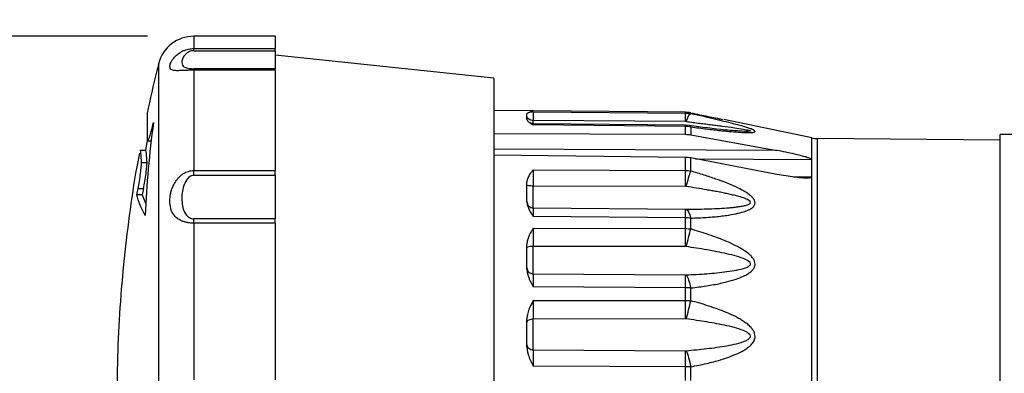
# Model space of a CAD drawing. Header units: millimetres. Extents: x 13 to 546, y 13 to 419.
# Tile 12 of 20: x 228 to 282, y 167 to 187. Entities that reach past the tile are written whole.
import ezdxf

# ---------------------------------------------------------------- set-up
doc = ezdxf.new("R2010")
doc.units = ezdxf.units.MM
doc.header["$LTSCALE"] = 2
doc.linetypes.add('SLD-Solid', pattern=[0])
doc.layers.add('DIMENSIONS', color=140, linetype='SLD-Solid', lineweight=25)
doc.styles.add('SLDTEXTSTYLE0', font='TXT', dxfattribs={"width": 0.7})
doc.dimstyles.new('SLDDIMSTYLE2', dxfattribs={"dimtxt": 4.316016, "dimasz": 6.604, "dimexe": 0, "dimexo": 0.0625, "dimgap": 1.079004, "dimtad": 0, "dimtih": 1, "dimtoh": 1, "dimrnd": 1e-09, "dimzin": 12, "dimdsep": 46, "dimtxsty": 'SLDTEXTSTYLE0', "dimsah": 1, "dimcen": 0.09, "dimadec": 0, "dimazin": 3, "dimtfac": 1, "dimtmove": 0, "dimatfit": 0, "dimfxl": 0, "dimfrac": 2, "dimtolj": 1, "dimtzin": 12, "dimarcsym": 0})

# ---------------------------------------------------------------- blocks, each defined once
blk = doc.blocks.new('_D_6')
at = {"layer": 'DIMENSIONS'}
for p, q in [((213.236, 185.701), (213.236, 198.401)), ((235.136, 185.701), (206.886, 185.701)), ((206.823, 167.355), (205.374, 167.355)), ((205.374, 167.355), (205.374, 160.496)), ((219.649, 167.355), (221.098, 167.355)), ((221.098, 167.355), (221.098, 160.496)), ((205.374, 160.496), (206.823, 160.496)), ((221.098, 160.496), (219.649, 160.496)), ((235.136, 145.901), (206.886, 145.901)), ((213.236, 145.901), (213.236, 133.201))]:
    blk.add_line(p, q, dxfattribs=at)
for points in [[(213.236, 185.701), (214.252, 192.305), (212.22, 192.305)], [(213.236, 145.901), (212.22, 139.297), (214.252, 139.297)]]:
    blk.add_solid(points, dxfattribs=at)
at = {"layer": 'DIMENSIONS', "char_height": 4.2333, "attachment_point": 1, "style": 'SLDTEXTSTYLE0'}
for s, insert in [('39.8', (206.823, 173.778)), ('1.57', (206.823, 165.953))]:
    blk.add_mtext(s, dxfattribs=dict(at, insert=insert))

msp = doc.modelspace()

# ---------------------------------------------------------------- linework, layer by layer
for p, q in [((242.147, 185.701), (237.676, 185.701)), ((237.676, 185.701), (237.676, 185.025)), ((242.147, 185.701), (242.147, 185.025)), ((237.676, 185.025), (242.147, 185.025)), ((242.147, 184.905), (242.147, 185.025)), ((237.676, 184.905), (242.147, 184.905)), ((242.147, 184.905), (242.147, 183.918)), ((254.147, 183.401), (242.147, 184.662)), ((235.737, 184.191), (235.737, 147.41)), ((242.147, 183.918), (237.676, 183.918)), ((242.147, 183.834), (242.147, 183.918)), ((237.676, 183.834), (237.676, 178.331)), ((242.147, 183.834), (237.676, 183.834)), ((242.147, 183.834), (242.147, 178.331)), ((254.147, 183.401), (254.147, 165.801)), ((256.122, 181.608), (254.147, 181.625)), ((255.967, 181.129), (255.967, 181.439)), ((256.314, 181.6), (256.122, 181.605)), ((264.67, 181.527), (256.313, 181.6)), ((264.669, 181.526), (256.314, 181.6)), ((256.314, 181.556), (264.669, 181.486)), ((264.669, 181.486), (264.669, 181.526)), ((264.955, 181.497), (264.67, 181.527)), ((264.962, 181.495), (264.962, 181.454)), ((266.642, 181.152), (266.569, 181.167)), ((264.669, 181.021), (256.314, 181.079)), ((256.314, 180.905), (256.314, 181.079)), ((264.67, 180.817), (256.314, 180.896)), ((264.669, 180.754), (256.314, 180.834)), ((264.708, 181.018), (264.669, 181.021)), ((264.669, 180.318), (264.669, 180.754)), ((264.876, 180.802), (264.67, 180.817)), ((264.874, 180.794), (264.962, 180.726)), ((264.962, 180.726), (264.962, 180.291)), ((266.723, 181.136), (266.72, 181.136)), ((271.607, 180.12), (266.78, 181.124)), ((235.403, 180.478), (235.33, 180.478)), ((254.147, 180.364), (264.669, 180.318)), ((264.962, 180.291), (269.688, 179.433)), ((271.607, 151.481), (271.607, 180.12)), ((281.967, 180.001), (271.9, 180.088)), ((271.9, 180.088), (271.9, 151.513)), ((282.967, 180.301), (281.967, 180.301)), ((281.967, 151.301), (281.967, 180.301)), ((235.117, 179.997), (235.01, 179.436)), ((235.139, 179.955), (235.344, 179.955)), ((235.02, 179.436), (234.719, 179.436)), ((269.688, 179.433), (254.147, 179.498)), ((264.669, 179.049), (254.147, 179.18)), ((264.669, 178.334), (264.669, 179.049)), ((264.962, 178.306), (264.962, 179.02)), ((269.688, 178.123), (264.962, 179.02)), ((234.798, 178.764), (235.1, 178.764)), ((265.234, 178.968), (271.592, 178.941)), ((271.592, 178.941), (271.592, 177.965)), ((237.676, 178.331), (242.147, 178.331)), ((237.676, 178.072), (242.147, 178.072)), ((242.147, 178.072), (242.147, 178.331)), ((242.147, 178.072), (242.147, 175.681)), ((256.314, 178.371), (264.669, 178.334)), ((271.592, 177.965), (270.601, 177.977)), ((255.967, 176.605), (255.967, 177.706)), ((256.314, 176.282), (256.314, 177.481)), ((264.669, 177.457), (256.314, 177.481)), ((234.84, 177.006), (234.539, 177.006)), ((234.606, 177.343), (234.908, 177.343)), ((234.84, 177.006), (235.045, 176.508)), ((256.314, 176.282), (264.669, 176.211)), ((264.669, 175.737), (256.314, 175.809)), ((264.669, 176.211), (264.708, 176.21)), ((242.147, 175.681), (237.676, 175.681)), ((237.676, 175.443), (237.676, 166.851)), ((242.147, 175.443), (237.676, 175.443)), ((242.147, 175.443), (242.147, 175.681)), ((242.147, 175.443), (242.147, 166.851)), ((264.669, 175.147), (264.669, 175.737)), ((264.962, 175.125), (264.962, 175.72)), ((256.314, 175.163), (264.669, 175.147)), ((255.967, 172.916), (255.967, 174.293)), ((256.314, 172.666), (256.314, 174.167)), ((264.669, 174.163), (256.314, 174.167)), ((264.708, 174.16), (264.669, 174.163)), ((256.314, 172.666), (264.669, 172.604)), ((264.669, 171.897), (256.314, 171.957)), ((264.669, 171.202), (264.669, 171.897)), ((264.962, 171.188), (264.962, 171.889)), ((256.314, 171.196), (264.669, 171.202)), ((255.967, 168.651), (255.967, 170.193)), ((264.669, 170.192), (256.314, 170.174)), ((256.314, 168.494), (256.314, 170.174)), ((264.708, 170.19), (264.669, 170.192)), ((256.314, 168.494), (264.669, 168.446)), ((264.669, 167.564), (256.314, 167.606)), ((264.669, 166.821), (264.669, 167.564)), ((264.962, 166.815), (264.962, 167.565))]:
    msp.add_line(p, q)
for centre, radius, start, end in [((237.676, 183.701), 2, 90, 165.806), ((271.913, 181.588), 1.5, 258.25, 269.5)]:
    msp.add_arc(centre, radius, start, end)
for points, knots in [([(237.676, 183.834), (237.646, 183.833), (237.587, 183.833), (237.499, 183.832), (237.41, 183.831), (237.323, 183.829), (237.208, 183.825), (237.071, 183.819), (236.893, 183.812), (236.715, 183.808), (236.523, 183.821), (236.387, 183.88), (236.336, 184.019), (236.377, 184.194), (236.465, 184.364), (236.569, 184.51), (236.716, 184.665), (236.893, 184.798), (237.07, 184.894), (237.225, 184.955), (237.379, 184.996), (237.527, 185.02), (237.626, 185.023), (237.676, 185.025)], [0, 0, 0, 0, 0.017854, 0.03582, 0.054005, 0.072511, 0.091433, 0.129243, 0.167314, 0.228933, 0.290835, 0.398116, 0.499848, 0.601538, 0.655375, 0.709341, 0.771405, 0.832696, 0.870739, 0.908558, 0.939816, 0.970141, 1, 1, 1, 1]), ([(237.676, 184.905), (237.584, 184.905), (237.413, 184.862), (237.207, 184.724), (237.026, 184.468), (236.993, 184.226), (237.075, 184.051), (237.207, 183.971), (237.413, 183.929), (237.584, 183.918), (237.676, 183.918)], [0, 0, 0, 0, 0.0275136, 0.0550272, 0.1100544, 0.2201088, 0.2751361, 0.3301633, 0.3576769, 0.3851905, 0.3851905, 0.3851905, 0.3851905]), ([(235.741, 184.183), (235.707, 184.056), (235.465, 183.158), (235.272, 182.247), (235.106, 181.465)], [0, 0, 0, 0, 0.140856, 1, 1, 1, 1]), ([(235.104, 181.465), (235.103, 181.468), (235.103, 181.484), (235.103, 181.398), (235.104, 181.204), (235.107, 180.879), (235.111, 180.487), (235.114, 180.172), (235.115, 180.042)], [0, 0, 0, 0, 0.0435061, 0.2433707, 0.4432352, 0.6489064, 0.8545776, 1, 1, 1, 1]), ([(256.314, 181.556), (256.281, 181.55), (256.226, 181.542), (256.146, 181.526), (256.083, 181.51), (256.03, 181.493), (255.994, 181.475), (255.972, 181.457), (255.969, 181.445), (255.967, 181.439)], [0, 0, 0, 0, 0.20017, 0.331705, 0.495375, 0.641928, 0.770943, 0.889951, 1, 1, 1, 1]), ([(264.962, 181.495), (264.913, 181.504), (264.817, 181.521), (264.719, 181.524), (264.669, 181.526)], [0, 0, 0, 0, 0.500298, 1, 1, 1, 1]), ([(264.669, 181.486), (264.719, 181.484), (264.817, 181.481), (264.913, 181.463), (264.962, 181.454)], [0, 0, 0, 0, 0.499702, 1, 1, 1, 1]), ([(264.962, 181.495), (265.125, 181.462), (265.442, 181.398), (265.898, 181.305), (266.322, 181.219), (266.59, 181.163), (266.72, 181.136)], [0, 0, 0, 0, 0.275388, 0.533701, 0.775152, 1, 1, 1, 1]), ([(264.962, 180.726), (265.113, 180.706), (265.406, 180.667), (265.83, 180.614), (266.224, 180.568), (266.589, 180.528), (266.997, 180.486), (267.426, 180.449), (267.83, 180.422), (268.128, 180.413), (268.305, 180.417), (268.404, 180.428), (268.474, 180.443), (268.512, 180.47), (268.481, 180.513), (268.401, 180.56), (268.272, 180.614), (268.089, 180.678), (267.814, 180.762), (267.424, 180.87), (266.916, 180.999), (266.33, 181.141), (265.673, 181.294), (265.207, 181.399), (264.962, 181.454)], [0, 0, 0, 0, 0.055984, 0.108617, 0.157931, 0.203971, 0.246786, 0.314359, 0.371317, 0.411357, 0.445384, 0.459184, 0.472304, 0.500266, 0.519697, 0.541019, 0.565631, 0.594546, 0.628911, 0.685963, 0.753559, 0.827126, 0.90921, 1, 1, 1, 1]), ([(255.967, 181.129), (255.968, 181.122), (255.97, 181.106), (255.982, 181.082), (256.002, 181.055), (256.034, 181.023), (256.083, 180.983), (256.146, 180.939), (256.226, 180.889), (256.281, 180.855), (256.314, 180.834)], [0, 0, 0, 0, 0.081628, 0.168114, 0.25994, 0.357507, 0.50419, 0.667967, 0.799643, 1, 1, 1, 1]), ([(256.314, 180.896), (256.291, 180.898), (256.246, 180.901), (256.191, 180.919), (256.152, 180.937), (256.137, 180.947), (256.13, 180.951)], [0, 0, 0, 0, 0.3532892, 0.7004193, 0.8760483, 1, 1, 1, 1]), ([(256.314, 180.834), (256.314, 180.858), (256.314, 180.895), (256.314, 180.891), (256.314, 180.89)], [0, 0, 0, 0, 0.6380589, 1, 1, 1, 1]), ([(264.67, 180.811), (264.67, 180.812), (264.67, 180.816), (264.67, 180.778), (264.669, 180.754)], [0, 0, 0, 0, 0.374538, 1, 1, 1, 1]), ([(264.962, 180.726), (264.913, 180.734), (264.817, 180.75), (264.719, 180.753), (264.669, 180.754)], [0, 0, 0, 0, 0.500298, 1, 1, 1, 1]), ([(264.708, 181.018), (264.837, 181.003), (265.087, 180.973), (265.45, 180.929), (265.79, 180.887), (266.106, 180.847), (266.399, 180.81), (266.817, 180.755), (267.305, 180.689), (267.8, 180.613), (268.095, 180.559), (268.214, 180.526), (268.242, 180.512), (268.248, 180.504), (268.243, 180.497), (268.225, 180.49), (268.162, 180.481), (268.049, 180.477), (267.951, 180.479), (267.911, 180.48)], [0, 0, 0, 0, 0.092876, 0.18022, 0.262038, 0.338336, 0.409121, 0.474403, 0.642398, 0.765223, 0.8447, 0.870229, 0.880455, 0.889782, 0.897587, 0.905865, 0.925205, 0.968963, 1, 1, 1, 1]), ([(267.918, 180.478), (267.571, 180.5), (266.612, 180.561), (265.552, 180.708), (264.876, 180.802)], [0, 0, 0, 0, 0.361672, 1, 1, 1, 1]), ([(235.139, 179.966), (235.147, 179.967), (235.166, 179.97), (235.221, 180.102), (235.28, 180.288), (235.318, 180.43), (235.33, 180.478)], [0, 0, 0, 0, 0.222023, 0.528704, 0.842765, 1, 1, 1, 1]), ([(234.68, 179.287), (234.631, 179.034), (234.41, 177.897), (234.113, 175.858), (233.793, 173.173), (233.577, 170.473), (233.456, 167.764), (233.434, 165.048), (233.511, 162.33), (233.686, 159.613), (233.963, 156.901), (234.279, 154.53), (234.544, 153.072), (234.646, 152.508)], [0, 0, 0, 0, 0.0287219, 0.129026, 0.2294624, 0.3300307, 0.4307305, 0.5315619, 0.6325254, 0.7336218, 0.8348521, 0.936218, 1, 1, 1, 1]), ([(234.798, 178.764), (234.787, 178.945), (234.764, 179.313), (234.736, 179.492), (234.719, 179.436), (234.719, 179.436)], [0, 0, 0, 0, 0.492274, 0.998829, 1, 1, 1, 1]), ([(235.1, 178.764), (235.089, 178.945), (235.066, 179.313), (235.038, 179.492), (235.02, 179.436), (235.02, 179.436)], [0, 0, 0, 0, 0.492274, 0.998829, 1, 1, 1, 1]), ([(271.592, 178.941), (271.592, 178.95), (271.58, 178.96), (271.552, 178.978), (271.535, 178.986), (271.482, 179.01), (271.444, 179.023), (271.328, 179.063), (271.247, 179.087), (271.005, 179.154), (270.842, 179.193), (270.349, 179.306), (270.018, 179.373), (269.688, 179.433)], [0, 0, 0, 0, 0.03125, 0.03125, 0.0625, 0.0625, 0.125, 0.125, 0.25, 0.25, 0.5, 0.5, 1, 1, 1, 1]), ([(234.606, 177.343), (234.632, 177.47), (234.658, 177.61), (234.706, 177.896), (234.728, 178.042), (234.764, 178.31), (234.778, 178.435), (234.796, 178.637), (234.8, 178.715), (234.798, 178.764)], [0, 0, 0, 0, 0.25, 0.25, 0.5, 0.5, 0.75, 0.75, 1, 1, 1, 1]), ([(234.908, 177.343), (234.933, 177.47), (234.959, 177.61), (235.007, 177.896), (235.029, 178.042), (235.066, 178.31), (235.08, 178.435), (235.098, 178.637), (235.102, 178.715), (235.1, 178.764)], [0, 0, 0, 0, 0.25, 0.25, 0.5, 0.5, 0.75, 0.75, 1, 1, 1, 1]), ([(237.676, 175.443), (237.646, 175.443), (237.587, 175.444), (237.499, 175.451), (237.41, 175.461), (237.323, 175.476), (237.208, 175.5), (237.071, 175.54), (236.893, 175.618), (236.716, 175.735), (236.523, 175.94), (236.388, 176.24), (236.337, 176.643), (236.377, 177.014), (236.466, 177.321), (236.569, 177.567), (236.716, 177.811), (236.893, 178.008), (237.071, 178.147), (237.226, 178.233), (237.38, 178.29), (237.527, 178.325), (237.627, 178.329), (237.676, 178.331)], [0, 0, 0, 0, 0.017865, 0.035843, 0.054038, 0.072553, 0.091483, 0.129227, 0.167329, 0.228851, 0.290861, 0.39818, 0.499889, 0.601545, 0.655408, 0.709323, 0.771483, 0.832682, 0.870779, 0.908612, 0.939906, 0.970212, 1, 1, 1, 1]), ([(237.676, 178.072), (237.584, 178.072), (237.413, 177.997), (237.207, 177.75), (237.027, 177.262), (236.993, 176.715), (237.076, 176.214), (237.207, 175.927), (237.413, 175.736), (237.584, 175.681), (237.676, 175.681)], [0, 0, 0, 0, 0.0275135, 0.0550271, 0.1100542, 0.2201084, 0.2751355, 0.3301626, 0.3576761, 0.3851897, 0.3851897, 0.3851897, 0.3851897]), ([(256.314, 178.371), (256.281, 178.331), (256.226, 178.263), (256.146, 178.16), (256.083, 178.065), (256.03, 177.966), (255.994, 177.874), (255.972, 177.789), (255.969, 177.733), (255.967, 177.706)], [0, 0, 0, 0, 0.200272, 0.331878, 0.495613, 0.642231, 0.771135, 0.890043, 1, 1, 1, 1]), ([(264.669, 178.334), (264.719, 178.332), (264.817, 178.329), (264.913, 178.314), (264.962, 178.306)], [0, 0, 0, 0, 0.499702, 1, 1, 1, 1]), ([(264.962, 175.72), (265.113, 175.725), (265.406, 175.735), (265.829, 175.759), (266.224, 175.789), (266.588, 175.825), (266.996, 175.877), (267.425, 175.95), (267.83, 176.051), (268.128, 176.162), (268.305, 176.26), (268.404, 176.345), (268.474, 176.433), (268.512, 176.547), (268.481, 176.686), (268.401, 176.812), (268.271, 176.944), (268.089, 177.082), (267.813, 177.25), (267.422, 177.446), (266.914, 177.66), (266.328, 177.876), (265.672, 178.095), (265.206, 178.233), (264.962, 178.306)], [0, 0, 0, 0, 0.055981, 0.1086, 0.15789, 0.203895, 0.246666, 0.3143, 0.371283, 0.411365, 0.445426, 0.459234, 0.472359, 0.500336, 0.51977, 0.541104, 0.565735, 0.594648, 0.629027, 0.686159, 0.753857, 0.827357, 0.909342, 1, 1, 1, 1]), ([(271.592, 177.965), (271.592, 177.953), (271.58, 177.945), (271.552, 177.933), (271.535, 177.929), (271.482, 177.92), (271.444, 177.918), (271.328, 177.914), (271.247, 177.917), (271.005, 177.93), (270.842, 177.947), (270.349, 178.008), (270.018, 178.061), (269.688, 178.123)], [0, 0, 0, 0, 0.03125, 0.03125, 0.0625, 0.0625, 0.125, 0.125, 0.25, 0.25, 0.5, 0.5, 1, 1, 1, 1]), ([(264.708, 176.21), (265.089, 176.212), (265.847, 176.223), (266.68, 176.259), (267.222, 176.304), (267.486, 176.332), (267.697, 176.362), (267.837, 176.388), (267.914, 176.405), (268.026, 176.432), (268.179, 176.479), (268.313, 176.618), (268.048, 176.765), (267.738, 176.868), (267.482, 176.941), (267.218, 177.006), (266.947, 177.066), (266.674, 177.123), (266.398, 177.176), (266.121, 177.227), (265.564, 177.323), (265.089, 177.398), (264.708, 177.454)], [0, 0, 0, 0, 0.1186077, 0.2372154, 0.2668673, 0.2965193, 0.3261712, 0.3409971, 0.3484101, 0.3558231, 0.385475, 0.415127, 0.4744308, 0.5040827, 0.5337347, 0.5633866, 0.5930385, 0.6226904, 0.6523424, 0.6819943, 0.7116462, 0.8302539, 0.8302539, 0.8302539, 0.8302539]), ([(255.967, 176.605), (255.968, 176.583), (255.97, 176.537), (255.982, 176.466), (256.002, 176.391), (256.034, 176.3), (256.083, 176.191), (256.146, 176.075), (256.226, 175.947), (256.281, 175.861), (256.314, 175.809)], [0, 0, 0, 0, 0.081692, 0.168249, 0.260153, 0.357807, 0.504424, 0.668142, 0.799745, 1, 1, 1, 1]), ([(264.962, 175.72), (264.913, 175.724), (264.817, 175.734), (264.719, 175.736), (264.669, 175.737)], [0, 0, 0, 0, 0.500298, 1, 1, 1, 1]), ([(256.314, 175.163), (256.281, 175.109), (256.226, 175.019), (256.146, 174.883), (256.083, 174.758), (256.03, 174.629), (255.994, 174.51), (255.972, 174.4), (255.969, 174.328), (255.967, 174.293)], [0, 0, 0, 0, 0.200272, 0.331878, 0.495614, 0.642231, 0.771136, 0.890043, 1, 1, 1, 1]), ([(264.669, 175.147), (264.719, 175.145), (264.817, 175.143), (264.913, 175.131), (264.962, 175.125)], [0, 0, 0, 0, 0.499702, 1, 1, 1, 1]), ([(264.962, 171.889), (265.112, 171.906), (265.404, 171.94), (265.826, 172.001), (266.22, 172.067), (266.586, 172.14), (266.996, 172.235), (267.426, 172.357), (267.821, 172.508), (268.076, 172.645), (268.228, 172.75), (268.352, 172.854), (268.461, 172.998), (268.512, 173.177), (268.48, 173.348), (268.4, 173.5), (268.269, 173.658), (268.087, 173.82), (267.874, 173.966), (267.645, 174.1), (267.335, 174.264), (266.946, 174.443), (266.458, 174.636), (265.968, 174.809), (265.461, 174.976), (265.128, 175.075), (264.962, 175.125)], [0, 0, 0, 0, 0.055715, 0.108217, 0.157539, 0.203725, 0.246826, 0.314824, 0.371542, 0.407619, 0.427294, 0.444434, 0.472042, 0.500253, 0.519426, 0.540667, 0.565357, 0.59543, 0.628886, 0.658171, 0.690312, 0.753765, 0.810399, 0.876663, 0.938269, 1, 1, 1, 1]), ([(264.708, 172.605), (265.089, 172.622), (265.846, 172.666), (266.773, 172.754), (267.49, 172.863), (267.905, 172.963), (268.178, 173.08), (268.312, 173.257), (267.983, 173.472), (267.49, 173.63), (266.767, 173.813), (265.848, 173.985), (265.089, 174.105), (264.708, 174.16)], [0, 0, 0, 0, 0.1186114, 0.2372228, 0.2965285, 0.3558342, 0.3854871, 0.4151399, 0.4744456, 0.5337513, 0.593057, 0.7116685, 0.8302799, 0.8302799, 0.8302799, 0.8302799]), ([(255.967, 172.916), (255.968, 172.889), (255.97, 172.833), (255.982, 172.746), (256.002, 172.655), (256.034, 172.545), (256.083, 172.414), (256.146, 172.274), (256.226, 172.121), (256.281, 172.019), (256.314, 171.957)], [0, 0, 0, 0, 0.081717, 0.168301, 0.260233, 0.357918, 0.504504, 0.66819, 0.799774, 1, 1, 1, 1]), ([(264.962, 171.889), (264.913, 171.891), (264.817, 171.896), (264.719, 171.897), (264.669, 171.897)], [0, 0, 0, 0, 0.500298, 1, 1, 1, 1]), ([(256.314, 171.196), (256.281, 171.133), (256.226, 171.028), (256.146, 170.87), (256.083, 170.725), (256.03, 170.577), (255.994, 170.441), (255.972, 170.314), (255.969, 170.232), (255.967, 170.193)], [0, 0, 0, 0, 0.200276, 0.331885, 0.495623, 0.642244, 0.771143, 0.890046, 1, 1, 1, 1]), ([(264.669, 171.202), (264.719, 171.202), (264.817, 171.2), (264.913, 171.192), (264.962, 171.188)], [0, 0, 0, 0, 0.499702, 1, 1, 1, 1]), ([(264.962, 167.565), (265.112, 167.593), (265.404, 167.648), (265.826, 167.741), (266.219, 167.838), (266.585, 167.94), (266.995, 168.07), (267.424, 168.23), (267.82, 168.421), (268.075, 168.589), (268.227, 168.715), (268.351, 168.839), (268.46, 169.005), (268.512, 169.208), (268.481, 169.399), (268.401, 169.564), (268.27, 169.734), (268.089, 169.905), (267.876, 170.057), (267.647, 170.194), (267.338, 170.36), (266.948, 170.539), (266.459, 170.727), (265.969, 170.893), (265.461, 171.051), (265.129, 171.142), (264.962, 171.188)], [0, 0, 0, 0, 0.055682, 0.108145, 0.157425, 0.203564, 0.246613, 0.31464, 0.371382, 0.407449, 0.427107, 0.444242, 0.471844, 0.500041, 0.519217, 0.540463, 0.565163, 0.595204, 0.628625, 0.657862, 0.689911, 0.753356, 0.810263, 0.876699, 0.938166, 1, 1, 1, 1]), ([(264.708, 168.448), (265.089, 168.48), (265.847, 168.553), (266.771, 168.68), (267.489, 168.826), (267.904, 168.95), (268.177, 169.09), (268.313, 169.291), (267.984, 169.522), (267.492, 169.683), (266.772, 169.866), (265.846, 170.03), (265.089, 170.14), (264.708, 170.19)], [0, 0, 0, 0, 0.1185851, 0.2371702, 0.2964627, 0.3557553, 0.3854015, 0.4150478, 0.4743404, 0.5336329, 0.5929255, 0.7115105, 0.8300956, 0.8300956, 0.8300956, 0.8300956]), ([(255.967, 168.651), (255.968, 168.621), (255.97, 168.559), (255.982, 168.464), (256.002, 168.364), (256.034, 168.243), (256.083, 168.1), (256.146, 167.949), (256.226, 167.783), (256.281, 167.673), (256.314, 167.606)], [0, 0, 0, 0, 0.08176, 0.168389, 0.260371, 0.358109, 0.504661, 0.668313, 0.799845, 1, 1, 1, 1]), ([(264.962, 167.565), (264.913, 167.565), (264.817, 167.564), (264.719, 167.564), (264.669, 167.564)], [0, 0, 0, 0, 0.500298, 1, 1, 1, 1])]:
    msp.add_open_spline(points, degree=3, knots=knots)
for points in [[(237.676, 184.905), (237.676, 184.958), (237.676, 184.999), (237.676, 185.025)], [(237.676, 183.834), (237.676, 183.876), (237.676, 183.905), (237.676, 183.918)], [(256.314, 181.079), (256.223, 181.08), (256.042, 181.128), (255.967, 181.243), (255.967, 181.3)], [(256.314, 181.556), (256.314, 181.528), (256.314, 181.351), (256.314, 181.079)], [(264.669, 181.021), (264.671, 181.287), (264.671, 181.459), (264.669, 181.486)], [(264.708, 181.018), (264.804, 181.279), (264.898, 181.44), (264.962, 181.454)], [(235.458, 180.961), (235.225, 179.27), (235.073, 177.574), (235.004, 175.873)], [(235.33, 180.478), (235.372, 180.639), (235.415, 180.8), (235.458, 180.961)], [(264.669, 180.318), (264.768, 180.318), (264.865, 180.309), (264.962, 180.291)], [(235.115, 180.042), (235.116, 179.996), (235.12, 179.969), (235.129, 179.959)], [(264.962, 179.02), (264.865, 179.039), (264.768, 179.048), (264.669, 179.049)], [(237.676, 178.072), (237.676, 178.165), (237.676, 178.253), (237.676, 178.331)], [(256.314, 178.371), (256.314, 178.159), (256.314, 177.829), (256.314, 177.481)], [(264.669, 177.457), (264.671, 177.801), (264.671, 178.124), (264.669, 178.334)], [(264.708, 177.454), (264.804, 177.791), (264.898, 178.107), (264.962, 178.306)], [(256.314, 177.481), (256.223, 177.481), (256.042, 177.49), (255.967, 177.51), (255.967, 177.52)], [(264.708, 177.454), (264.696, 177.456), (264.683, 177.457), (264.669, 177.457)], [(234.539, 177.006), (234.561, 177.118), (234.583, 177.231), (234.606, 177.343)], [(235.004, 175.873), (234.782, 176.25), (234.627, 176.627), (234.539, 177.006)], [(234.908, 177.343), (234.885, 177.231), (234.862, 177.118), (234.84, 177.006)], [(255.967, 176.631), (255.967, 176.54), (256.042, 176.359), (256.223, 176.283), (256.314, 176.282)], [(256.314, 176.282), (256.314, 176.255), (256.314, 176.08), (256.314, 175.809)], [(264.669, 175.737), (264.671, 176.005), (264.671, 176.18), (264.669, 176.211)], [(264.708, 176.21), (264.804, 176.179), (264.898, 175.997), (264.962, 175.72)], [(237.676, 175.443), (237.676, 175.531), (237.676, 175.611), (237.676, 175.681)], [(256.314, 175.163), (256.314, 174.88), (256.314, 174.512), (256.314, 174.167)], [(264.669, 174.163), (264.671, 174.505), (264.671, 174.868), (264.669, 175.147)], [(264.708, 174.16), (264.804, 174.496), (264.898, 174.853), (264.962, 175.125)], [(256.314, 174.167), (256.223, 174.167), (256.042, 174.153), (255.967, 174.122), (255.967, 174.106)], [(255.967, 172.994), (255.967, 172.908), (256.042, 172.739), (256.223, 172.667), (256.314, 172.666)], [(256.314, 172.666), (256.314, 172.542), (256.314, 172.28), (256.314, 171.957)], [(264.669, 172.604), (264.683, 172.604), (264.696, 172.604), (264.708, 172.605)], [(264.669, 171.897), (264.671, 172.217), (264.671, 172.478), (264.669, 172.604)], [(264.708, 172.605), (264.804, 172.479), (264.898, 172.214), (264.962, 171.889)], [(256.314, 171.196), (256.314, 170.866), (256.314, 170.488), (256.314, 170.174)], [(264.669, 170.192), (264.671, 170.504), (264.671, 170.877), (264.669, 171.202)], [(264.708, 170.19), (264.804, 170.496), (264.898, 170.866), (264.962, 171.188)], [(256.314, 170.174), (256.223, 170.174), (256.042, 170.14), (255.967, 170.059), (255.967, 170.019)], [(255.967, 168.773), (255.967, 168.701), (256.042, 168.556), (256.223, 168.495), (256.314, 168.494)], [(256.314, 168.494), (256.314, 168.283), (256.314, 167.954), (256.314, 167.606)], [(264.669, 168.446), (264.683, 168.446), (264.696, 168.447), (264.708, 168.448)], [(264.669, 167.564), (264.671, 167.909), (264.671, 168.234), (264.669, 168.446)], [(264.708, 168.448), (264.804, 168.238), (264.898, 167.911), (264.962, 167.565)]]:
    msp.add_open_spline(points, degree=3)

# ---------------------------------------------------------------- dimensions: what is measured, and where the dimension line sits
at = {"layer": 'DIMENSIONS'}
dim = msp.add_linear_dim(base=(213.236, 145.901), p1=(237.676, 185.701), p2=(237.676, 145.901), angle=90, dimstyle='SLDDIMSTYLE2', dxfattribs=at)
dim.commit()
dim.dimension.update_dxf_attribs({"geometry": '_D_6', "text_midpoint": (213.236, 167.355), "dimtype": 160})

doc.saveas('drawing.dxf')
